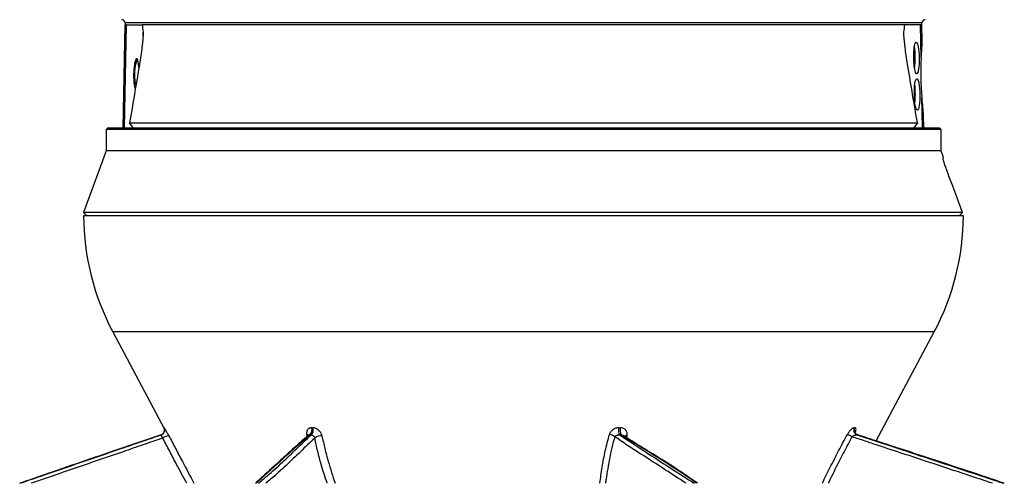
# Model space of a CAD drawing. Header units: millimetres. Extents: x 4080 to 7675, y 754 to 11989.
# Tile 3 of 6: x 4360 to 7325, y 3464 to 4859. Entities that reach past the tile are written whole.
import ezdxf

# ---------------------------------------------------------------- set-up
doc = ezdxf.new("R2010")
doc.units = ezdxf.units.MM
doc.header["$LTSCALE"] = 5

msp = doc.modelspace()

# ---------------------------------------------------------------- linework, layer by layer
at = {"color": 7, "linetype": 'Continuous', "lineweight": 25}
for p, q in [((4671.7, 4534.4), (4677.1, 4844.4)), ((4675.6, 4534.4), (4680.9, 4844.4)), ((4677, 4849.5), (4677.1, 4844.4)), ((4680.9, 4844.4), (4677.1, 4844.4)), ((4680.9, 4844.4), (4695.3, 4844.4)), ((4695.3, 4844.4), (4728.4, 4844.4)), ((7025.8, 4844.4), (4728.4, 4844.4)), ((7058.9, 4844.4), (7025.8, 4844.4)), ((7073.3, 4844.4), (7058.9, 4844.4)), ((7075, 4743.7), (7073.3, 4844.4)), ((7077.1, 4844.4), (7073.3, 4844.4)), ((7077.1, 4844.4), (7077.2, 4849.5)), ((7077.9, 4797.1), (7077.1, 4844.4)), ((7078.6, 4534.4), (7077.1, 4625.9)), ((7082.5, 4534.4), (7081.9, 4571.7)), ((4690.8, 4549.2), (7063.4, 4549.2)), ((4701.5, 4534.4), (4690.8, 4549.2)), ((7063.4, 4549.2), (7052.8, 4534.4)), ((4624.6, 4534.4), (4619.6, 4529.4)), ((4619.6, 4529.4), (4619.6, 4464.4)), ((5396.2, 4529.4), (4619.6, 4529.4)), ((4624.6, 4534.4), (5398.1, 4534.4)), ((7134.6, 4529.4), (5396.2, 4529.4)), ((5398.1, 4534.4), (7129.6, 4534.4)), ((7134.6, 4529.4), (7129.6, 4534.4)), ((7134.6, 4464.4), (7134.6, 4529.4)), ((4619.6, 4464.4), (4552.1, 4279.4)), ((5396.2, 4464.4), (4619.6, 4464.4)), ((7134.6, 4464.4), (5396.2, 4464.4)), ((7141.9, 4444.4), (7134.6, 4464.4)), ((7140.7, 4444.4), (7141.9, 4444.4)), ((4552.1, 4279.4), (4562.1, 4269.4)), ((7199, 4279.4), (4552.1, 4279.4)), ((7189, 4269.4), (7199, 4279.4)), ((5590.3, 4269.4), (4552.1, 4269.4)), ((7202.1, 4269.4), (5590.3, 4269.4)), ((4639.9, 3920.1), (4795.8, 3626.8)), ((6939.7, 3591.8), (7114.3, 3920.1)), ((4794.3, 3631.6), (4794.6, 3631.6)), ((5239, 3631.6), (5242.8, 3631.6)), ((6164.1, 3631.6), (6168.6, 3631.6)), ((6873.1, 3631.6), (6875, 3631.6)), ((4786.1, 3610.3), (4785.9, 3610.3)), ((5230.8, 3609.5), (5230.5, 3609.2)), ((5237.8, 3610.3), (5234, 3610.3)), ((6170.9, 3610.3), (6166.4, 3610.3)), ((6882.8, 3610.3), (6880.9, 3610.3))]:
    msp.add_line(p, q, dxfattribs=at)
at = {"color": 8, "linetype": 'Continuous', "lineweight": 25}
for p, q in [((7077.2, 4849.5), (4677, 4849.5)), ((4731.2, 4811.6), (4731.4, 4821.9)), ((7023, 4811.8), (7022.8, 4821.9)), ((5609.3, 3920.1), (4639.9, 3920.1)), ((7114.3, 3920.1), (5609.3, 3920.1)), ((5225.5, 3605.8), (5224.3, 3611.3)), ((6188.4, 3607.4), (6187.1, 3601.9))]:
    msp.add_line(p, q, dxfattribs=at)
at = {"color": 7, "linetype": 'Continuous', "lineweight": 25, "flags": 128}
msp.add_lwpolyline([(4714.3, 4739.7), (4713.3, 4738.3), (4711.2, 4733.9), (4709.3, 4728), (4707.8, 4720.8), (4706.6, 4712.6), (4705.9, 4703.7), (4705.7, 4694.4), (4705.9, 4685.1), (4706.6, 4676.2), (4707.8, 4668), (4709.3, 4660.8), (4709.4, 4660.3)], dxfattribs=at)
at = {"color": 7, "linetype": 'Continuous', "lineweight": 25}
for centre, radius, start, end in [((4667, 4849.3), 10, 1, 89), ((7087.2, 4849.3), 10, 91, 179), ((6870, 4747.7), 187.2, 359.0028, 9.9179), ((6846, 4742.6), 211.2, 351.7317, 0.4994), ((6838.2, 4636), 219.1, 359.5915, 7.3034), ((6820.8, 4633.6), 236.5, 353.9879, 0.1986), ((5302.1, 4272.2), 750, 180.2137, 208), ((6452.1, 4272.2), 750, 332, 359.7863), ((4781.3, 3624.5), 15, 288.5569, 27.9884), ((5220.9, 3624.6), 19.4, 312.4218, 21.1386), ((5224.6, 3624.6), 19.4, 312.6602, 21.0524), ((6200.1, 3624.6), 36.6, 169.0558, 203.006), ((6204.1, 3624.6), 36.1, 168.8972, 203.3535), ((6886.9, 3624.5), 15.4, 152.9033, 247.3682), ((6888.7, 3624.5), 15.4, 152.8824, 247.4576), ((4781.1, 3624.5), 15, 288.5213, 324.177), ((4814.3, 3567.3), 40.4, 97.8394, 125.23), ((5266.3, 3582.4), 25.2, 81.417, 134.7246), ((6132.8, 3582.7), 28.8, 48.4065, 83.8501), ((6798.4, 3487.2), 135.4, 59.7583, 66.387)]:
    msp.add_arc(centre, radius, start, end, dxfattribs=at)
at = {"color": 8, "linetype": 'Continuous', "lineweight": 25}
for centre, radius, start, end in [((4781.1, 3624.5), 15, 324.1764, 27.9774), ((5223.4, 3601.2), 10.1, 49.9379, 84.788), ((6185.7, 3592), 15.6, 79.853, 112.0986)]:
    msp.add_arc(centre, radius, start, end, dxfattribs=at)
at = {"color": 7, "linetype": 'Continuous', "lineweight": 25}
for centre in [(7060.6, 4744.4), (7062.5, 4634.4)]:
    msp.add_ellipse(centre, major_axis=(-0.8, 47.5), ratio=0.173595, dxfattribs=at)
for centre, major_axis, ratio, start_param, end_param in [((4711, 4694.4), (0.8, 47.5), 0.17426, 5.182806, 7.659364), ((7098.5, 4684.4), (-2.6, 140), 0.17627, 1.13037, 1.998712), ((4711, 4694.4), (0.8, 47.5), 0.17426, 1.376179, 2.82459)]:
    msp.add_ellipse(centre, major_axis=major_axis, ratio=ratio, start_param=start_param, end_param=end_param, dxfattribs=at)
for points in [[(4728.4, 4844.4), (4729.4, 4837.1), (4730.4, 4829.6), (4731.4, 4821.9)], [(7022.8, 4821.9), (7023.8, 4829.6), (7024.8, 4837.1), (7025.8, 4844.4)], [(4719.3, 4718.8), (4709.8, 4662.3), (4700.3, 4605.7), (4690.8, 4549.2)], [(7063.4, 4549.2), (7053.9, 4605.7), (7044.4, 4662.3), (7035, 4718.8)], [(7140.9, 4439.3), (7140.8, 4441.4), (7140.7, 4443), (7140.7, 4444.4)], [(7199, 4279.4), (7185.5, 4315.8), (7172.1, 4352.3), (7158.6, 4388.7)]]:
    msp.add_open_spline(points, degree=3, dxfattribs=at)
for points, knots in [([(4731.4, 4821.9), (4731.5, 4821.1), (4731.6, 4820.1), (4731.6, 4818.1), (4731.6, 4817.1), (4731.5, 4814), (4731.3, 4811.9), (4730.9, 4805.5), (4730.5, 4801.3), (4729.6, 4792.6), (4729.2, 4788.3), (4728.1, 4779.6), (4727.6, 4775.3), (4725.9, 4762.3), (4724.7, 4753.6), (4722.1, 4736.2), (4720.7, 4727.5), (4719.3, 4718.8)], [0, 0, 0, 0, 0.03125, 0.03125, 0.0625, 0.0625, 0.125, 0.125, 0.25, 0.25, 0.375, 0.375, 0.5, 0.5, 0.75, 0.75, 1, 1, 1, 1]), ([(7035, 4718.8), (7033.5, 4727.5), (7032.1, 4736.2), (7029.5, 4753.6), (7028.3, 4762.3), (7026.6, 4775.3), (7026.1, 4779.7), (7025, 4788.4), (7024.6, 4792.7), (7023.7, 4801.3), (7023.3, 4805.6), (7022.9, 4811.9), (7022.8, 4814), (7022.7, 4817.1), (7022.6, 4818.2), (7022.7, 4820.1), (7022.7, 4821.1), (7022.8, 4821.9)], [0, 0, 0, 0, 0.25, 0.25, 0.5, 0.5, 0.625, 0.625, 0.75, 0.75, 0.875, 0.875, 0.9375, 0.9375, 0.96875, 0.96875, 1, 1, 1, 1]), ([(7075, 4743.7), (7075.7, 4754.3), (7076.5, 4764), (7077.2, 4775.2), (7077.4, 4777.4), (7077.6, 4781.7), (7077.7, 4783.8), (7077.9, 4789.8), (7078, 4793.6), (7077.9, 4797.1)], [0, 0, 0, 0, 0.5, 0.5, 0.625, 0.625, 0.75, 0.75, 1, 1, 1, 1]), ([(7081.9, 4571.7), (7081.7, 4578.8), (7081.1, 4586.9), (7079.9, 4598.2), (7079.7, 4600.6), (7079.2, 4605.4), (7078.9, 4607.8), (7078.1, 4615.3), (7077.6, 4620.5), (7077.1, 4625.9)], [0, 0, 0, 0, 0.5, 0.5, 0.625, 0.625, 0.75, 0.75, 1, 1, 1, 1]), ([(7158.6, 4388.7), (7156.9, 4393.2), (7155.3, 4397.6), (7152.1, 4406.6), (7150.5, 4411), (7148.1, 4417.7), (7147.3, 4419.9), (7145.8, 4424.3), (7145, 4426.5), (7143.9, 4429.7), (7143.6, 4430.8), (7142.9, 4432.9), (7142.5, 4433.9), (7141.9, 4435.8), (7141.6, 4436.8), (7141.1, 4438.4), (7141, 4439.1), (7140.9, 4439.3)], [0, 0, 0, 0, 0.25, 0.25, 0.5, 0.5, 0.625, 0.625, 0.75, 0.75, 0.8125, 0.8125, 0.875, 0.875, 0.9375, 0.9375, 1, 1, 1, 1]), ([(4795.3, 3628.9), (4795.3, 3629), (4795.3, 3629), (4795.4, 3628.7), (4795.7, 3627.7), (4796.1, 3625.7), (4796.1, 3622.7), (4795.3, 3619), (4793.9, 3616.8), (4793.2, 3615.7)], [0, 0, 0, 0, 0.0383047, 0.1493462, 0.2347407, 0.3468564, 0.5520038, 0.7778995, 1, 1, 1, 1]), ([(4808.8, 3607.4), (4808, 3608.9), (4807.2, 3610.4), (4805.6, 3613.5), (4804.8, 3615), (4803.1, 3617.9), (4802.4, 3619.3), (4801.2, 3621.3), (4800.8, 3622), (4800.1, 3623.2), (4799.4, 3624.4), (4798.8, 3625.5), (4798.1, 3626.5), (4797.8, 3627), (4797, 3628.3), (4796.5, 3629.1), (4795.7, 3630.3), (4795.3, 3630.8), (4794.8, 3631.4), (4794.6, 3631.6), (4794.6, 3631.6)], [0, 0, 0, 0, 0.125, 0.125, 0.25, 0.25, 0.375, 0.375, 0.4375, 0.4375, 0.5, 0.5625, 0.5625, 0.625, 0.625, 0.75, 0.75, 0.875, 0.875, 1, 1, 1, 1]), ([(5239, 3631.6), (5237.7, 3631.6), (5236.4, 3631.4), (5234.1, 3630.9), (5233, 3630.5), (5230.9, 3629.5), (5229.9, 3628.9), (5228.2, 3627.5), (5227.5, 3626.6), (5226.1, 3624.8), (5225.6, 3623.8), (5224.7, 3621.6), (5224.4, 3620.4), (5223.9, 3618), (5223.8, 3616.7), (5223.9, 3614), (5224, 3612.7), (5224.3, 3611.3)], [0, 0, 0, 0, 0.125, 0.125, 0.25, 0.25, 0.375, 0.375, 0.5, 0.5, 0.625, 0.625, 0.75, 0.75, 0.875, 0.875, 1, 1, 1, 1]), ([(5270.1, 3607.4), (5269.8, 3608.9), (5269.3, 3610.4), (5268.1, 3613.5), (5267.4, 3615), (5265.7, 3617.9), (5264.7, 3619.3), (5263, 3621.3), (5262.5, 3622), (5261.3, 3623.2), (5260, 3624.4), (5258.7, 3625.5), (5257.3, 3626.5), (5256.6, 3627), (5254.5, 3628.3), (5253, 3629.1), (5250.1, 3630.3), (5248.6, 3630.8), (5245.6, 3631.4), (5244.2, 3631.6), (5242.8, 3631.6)], [0, 0, 0, 0, 0.125, 0.125, 0.25, 0.25, 0.375, 0.375, 0.4375, 0.4375, 0.5, 0.5625, 0.5625, 0.625, 0.625, 0.75, 0.75, 0.875, 0.875, 1, 1, 1, 1]), ([(6164.1, 3631.6), (6162.6, 3631.6), (6161, 3631.4), (6157.9, 3630.9), (6156.4, 3630.5), (6153.4, 3629.5), (6151.9, 3628.9), (6149.1, 3627.5), (6147.7, 3626.6), (6145.2, 3624.8), (6144, 3623.8), (6141.7, 3621.6), (6140.7, 3620.4), (6138.9, 3618), (6138.1, 3616.7), (6136.8, 3614), (6136.3, 3612.7), (6135.9, 3611.3)], [0, 0, 0, 0, 0.125, 0.125, 0.25, 0.25, 0.375, 0.375, 0.5, 0.5, 0.625, 0.625, 0.75, 0.75, 0.875, 0.875, 1, 1, 1, 1]), ([(6188.4, 3607.4), (6188.8, 3608.9), (6189.1, 3610.4), (6189.3, 3613.5), (6189.2, 3615), (6188.6, 3617.9), (6188.2, 3619.3), (6187.3, 3621.3), (6186.9, 3622), (6186.2, 3623.2), (6185.3, 3624.4), (6184.3, 3625.5), (6183.2, 3626.5), (6182.7, 3627), (6180.8, 3628.3), (6179.5, 3629.1), (6176.7, 3630.3), (6175.1, 3630.8), (6172, 3631.4), (6170.3, 3631.6), (6168.6, 3631.6)], [0, 0, 0, 0, 0.125, 0.125, 0.25, 0.25, 0.375, 0.375, 0.4375, 0.4375, 0.5, 0.5625, 0.5625, 0.625, 0.625, 0.75, 0.75, 0.875, 0.875, 1, 1, 1, 1]), ([(6873.1, 3631.6), (6872.5, 3631.6), (6871.8, 3631.4), (6870.3, 3630.9), (6869.5, 3630.5), (6867.8, 3629.5), (6867, 3628.9), (6865.2, 3627.5), (6864.2, 3626.6), (6862.4, 3624.8), (6861.4, 3623.8), (6859.5, 3621.6), (6858.6, 3620.4), (6856.8, 3618), (6855.9, 3616.7), (6854.2, 3614), (6853.4, 3612.7), (6852.6, 3611.3)], [0, 0, 0, 0, 0.125, 0.125, 0.25, 0.25, 0.375, 0.375, 0.5, 0.5, 0.625, 0.625, 0.75, 0.75, 0.875, 0.875, 1, 1, 1, 1]), ([(6883.7, 3610.3), (6882.9, 3610.5), (6880.7, 3611.2), (6878, 3613.7), (6876.3, 3616.8), (6875.9, 3618.6), (6875.9, 3619.3), (6875.9, 3619.2), (6875.9, 3619.2)], [0, 0, 0, 0, 0.159167, 0.437211, 0.663739, 0.843561, 0.992143, 1, 1, 1, 1]), ([(4785.9, 3610.3), (4738.3, 3594.1), (4615.5, 3552.4), (4475, 3504.2), (4380.4, 3471.6), (4360.7, 3464.8), (4359.6, 3464.4)], [0, 0, 0, 0, 0.3337037, 0.8603362, 0.9920028, 1, 1, 1, 1]), ([(4786.1, 3610.3), (4785.9, 3610.2), (4785.8, 3610.1), (4785.6, 3609.8), (4785.5, 3609.5), (4785.5, 3609), (4785.6, 3608.6), (4785.8, 3607.9), (4786, 3607.4), (4786.4, 3606.5), (4786.7, 3605.9), (4787.4, 3604.8), (4787.8, 3604.3), (4788.7, 3603.1), (4789.1, 3602.5), (4790.1, 3601.4), (4790.5, 3600.9), (4791, 3600.4)], [0, 0, 0, 0, 0.125, 0.125, 0.25, 0.25, 0.375, 0.375, 0.5, 0.5, 0.625, 0.625, 0.75, 0.75, 0.875, 0.875, 1, 1, 1, 1]), ([(5230, 3609.7), (5226.4, 3606.6), (5209.9, 3592.4), (5182.1, 3567.5), (5140, 3528.9), (5103.8, 3496.3), (5078.1, 3472.5), (5071.2, 3465.9), (5069.6, 3464.4)], [0, 0, 0, 0, 0.064914, 0.294456, 0.515488, 0.864271, 0.969061, 1, 1, 1, 1]), ([(5230.9, 3609.8), (5230.9, 3609.8), (5231, 3609.8), (5230.8, 3609.7), (5230.7, 3609.6)], [0, 0, 0, 0, 0.405111, 1, 1, 1, 1]), ([(5237.8, 3610.3), (5238.2, 3610.2), (5238.7, 3610.1), (5239.7, 3609.8), (5240.2, 3609.5), (5241.2, 3609), (5241.8, 3608.6), (5242.9, 3607.9), (5243.4, 3607.4), (5244.5, 3606.5), (5245, 3605.9), (5246, 3604.8), (5246.4, 3604.3), (5247.2, 3603.1), (5247.5, 3602.5), (5248.1, 3601.4), (5248.3, 3600.9), (5248.5, 3600.4)], [0, 0, 0, 0, 0.125, 0.125, 0.25, 0.25, 0.375, 0.375, 0.5, 0.5, 0.625, 0.625, 0.75, 0.75, 0.875, 0.875, 1, 1, 1, 1]), ([(6151.9, 3604.2), (6152.5, 3605.2), (6153.3, 3606.1), (6155.3, 3607.7), (6156.5, 3608.4), (6158.4, 3609.2), (6159, 3609.4), (6160.4, 3609.8), (6161.1, 3610), (6162.6, 3610.2), (6163.3, 3610.3), (6164.8, 3610.4), (6165.6, 3610.4), (6166.4, 3610.3)], [0, 0, 0, 0, 0.25, 0.25, 0.5, 0.5, 0.625, 0.625, 0.75, 0.75, 0.875, 0.875, 1, 1, 1, 1]), ([(6401.2, 3464.4), (6389.1, 3472.8), (6366.4, 3488.5), (6330.9, 3512.3), (6294.8, 3535.2), (6251.5, 3562), (6212.3, 3586.1), (6185.7, 3602.7), (6177, 3608.3), (6176.7, 3608.5)], [0, 0, 0, 0, 0.172186, 0.323468, 0.490111, 0.648897, 0.883601, 0.996052, 1, 1, 1, 1]), ([(6866.5, 3604.2), (6867.7, 3605.2), (6868.9, 3606.1), (6871.4, 3607.7), (6872.7, 3608.4), (6874.6, 3609.2), (6875.3, 3609.4), (6876.5, 3609.8), (6877.1, 3610), (6878.3, 3610.2), (6878.9, 3610.3), (6879.9, 3610.4), (6880.5, 3610.4), (6880.9, 3610.3)], [0, 0, 0, 0, 0.25, 0.25, 0.5, 0.5, 0.625, 0.625, 0.75, 0.75, 0.875, 0.875, 1, 1, 1, 1]), ([(7325.3, 3464.4), (7303.7, 3471.7), (7240.7, 3492.9), (7135.6, 3527.8), (7030.8, 3562.1), (6947, 3589.4), (6904.6, 3603.2), (6883.2, 3610.1), (6882.8, 3610.3)], [0, 0, 0, 0, 0.147184, 0.43046, 0.713708, 0.855336, 0.996958, 1, 1, 1, 1])]:
    msp.add_open_spline(points, degree=3, knots=knots, dxfattribs=at)
at = {"color": 8, "linetype": 'Continuous', "lineweight": 25}
for points, knots in [([(4794.3, 3631.6), (4794.3, 3631.5), (4794.2, 3631.4), (4794.5, 3630.5), (4795.6, 3628.4), (4795.9, 3627.8)], [0, 0, 0, 0, 0.1496163, 0.7723956, 1, 1, 1, 1]), ([(6876.5, 3616.7), (6877, 3618.3), (6878.4, 3622.2), (6878.8, 3627.1), (6877.9, 3630.8), (6876, 3631.3), (6875, 3631.6)], [0, 0, 0, 0, 0.181696, 0.450018, 0.725529, 1, 1, 1, 1]), ([(4360.5, 3464.4), (4381.7, 3471.7), (4443.4, 3492.9), (4544.9, 3527.8), (4644.7, 3562.1), (4724.7, 3589.4), (4765.1, 3603.2), (4785.7, 3610.1), (4786.1, 3610.3)], [0, 0, 0, 0, 0.147184, 0.43046, 0.713708, 0.855336, 0.996958, 1, 1, 1, 1]), ([(4791, 3600.4), (4771, 3593.6), (4730.8, 3580.1), (4651, 3552.4), (4551.1, 3518.3), (4458.7, 3486.6), (4406.2, 3468.5), (4394.3, 3464.4)], [0, 0, 0, 0, 0.151763, 0.303535, 0.607074, 0.911193, 1, 1, 1, 1]), ([(4862.6, 3464.4), (4852.4, 3483.4), (4835.3, 3515.5), (4811.3, 3560.8), (4797.8, 3587.2), (4791, 3600.4)], [0, 0, 0, 0, 0.419292, 0.709356, 1, 1, 1, 1]), ([(4808.8, 3607.4), (4815.6, 3594.5), (4829, 3568.8), (4854.2, 3521.1), (4872.7, 3486.3), (4884.4, 3464.4)], [0, 0, 0, 0, 0.270598, 0.541881, 1, 1, 1, 1]), ([(5234, 3610.3), (5215.4, 3594.1), (5167.6, 3552.4), (5115.5, 3504.2), (5080, 3471.6), (5073, 3464.8), (5072.6, 3464.4)], [0, 0, 0, 0, 0.3337037, 0.8603362, 0.9920028, 1, 1, 1, 1]), ([(5078.9, 3464.4), (5087.5, 3471.7), (5112.8, 3492.9), (5151.5, 3527.8), (5186.9, 3562.1), (5215.5, 3589.4), (5230, 3603.2), (5237.6, 3610.1), (5237.8, 3610.3)], [0, 0, 0, 0, 0.147184, 0.43046, 0.7137083, 0.8553359, 0.9969584, 1, 1, 1, 1]), ([(5248.5, 3600.4), (5241.2, 3593.6), (5226.6, 3580.1), (5198.1, 3552.4), (5162.5, 3518.3), (5127.4, 3486.6), (5105.9, 3468.5), (5101.1, 3464.4)], [0, 0, 0, 0, 0.151763, 0.303535, 0.607074, 0.911193, 1, 1, 1, 1]), ([(5234, 3610.3), (5233.8, 3610.3), (5232.7, 3610.4), (5231.5, 3610.3), (5231, 3609.7), (5230.8, 3609.5)], [0, 0, 0, 0, 0.144488, 0.76548, 1, 1, 1, 1]), ([(5285.6, 3464.4), (5279.4, 3483.4), (5268.9, 3515.5), (5256.8, 3560.8), (5251.3, 3587.2), (5248.5, 3600.4)], [0, 0, 0, 0, 0.419298, 0.709359, 1, 1, 1, 1]), ([(5270.1, 3607.4), (5272.8, 3594.5), (5278.3, 3568.8), (5291.1, 3521.1), (5302.4, 3486.3), (5309.6, 3464.4)], [0, 0, 0, 0, 0.270595, 0.541875, 1, 1, 1, 1]), ([(6106.9, 3464.4), (6109.2, 3480.6), (6114, 3513.2), (6122.8, 3562.2), (6131.5, 3594.9), (6135.9, 3611.3)], [0, 0, 0, 0, 0.329207, 0.664161, 1, 1, 1, 1]), ([(6151.9, 3604.2), (6148.9, 3593.3), (6143, 3571.5), (6134, 3529.1), (6128.1, 3493.3), (6124.5, 3468.5), (6124, 3464.4)], [0, 0, 0, 0, 0.234984, 0.470422, 0.91277, 1, 1, 1, 1]), ([(6366.8, 3464.4), (6361.1, 3468.1), (6315.2, 3497.4), (6257.7, 3535.8), (6196.4, 3573.6), (6171.7, 3591.7), (6158.5, 3600), (6151.9, 3604.2)], [0, 0, 0, 0, 0.0784304, 0.6277672, 0.813843, 0.9069501, 1, 1, 1, 1]), ([(6166.4, 3610.3), (6190.9, 3594.1), (6254, 3552.4), (6329.6, 3504.2), (6379.8, 3471.6), (6390.7, 3464.8), (6391.4, 3464.4)], [0, 0, 0, 0, 0.333704, 0.860336, 0.992003, 1, 1, 1, 1]), ([(6398.3, 3464.4), (6387.9, 3471.7), (6357.7, 3492.9), (6304.4, 3527.8), (6248.8, 3562.1), (6204.5, 3589.4), (6182.1, 3603.2), (6171.2, 3610.1), (6170.9, 3610.3)], [0, 0, 0, 0, 0.147184, 0.43046, 0.713708, 0.855336, 0.996958, 1, 1, 1, 1]), ([(6170.9, 3610.3), (6172.2, 3610.1), (6174.3, 3609.8), (6176, 3608.8), (6176.6, 3608.3)], [0, 0, 0, 0, 0.612626, 1, 1, 1, 1]), ([(6777.2, 3464.4), (6785.1, 3480.6), (6801.1, 3513.2), (6826, 3562.2), (6843.7, 3594.9), (6852.6, 3611.3)], [0, 0, 0, 0, 0.329207, 0.664161, 1, 1, 1, 1]), ([(6866.5, 3604.2), (6860.7, 3593.3), (6848.9, 3571.5), (6826.7, 3529.1), (6809, 3493.3), (6797.1, 3468.5), (6795.1, 3464.4)], [0, 0, 0, 0, 0.234984, 0.470422, 0.91277, 1, 1, 1, 1]), ([(7289.9, 3464.4), (7278.8, 3468.1), (7190.1, 3497.4), (7075.5, 3535.8), (6958, 3573.6), (6906.1, 3591.7), (6879.7, 3600), (6866.5, 3604.2)], [0, 0, 0, 0, 0.07843, 0.627767, 0.813843, 0.90695, 1, 1, 1, 1]), ([(6880.9, 3610.3), (6930, 3594.1), (7056.6, 3552.4), (7202.9, 3504.2), (7301.1, 3471.6), (7321.7, 3464.8), (7322.9, 3464.4)], [0, 0, 0, 0, 0.333704, 0.860336, 0.992003, 1, 1, 1, 1])]:
    msp.add_open_spline(points, degree=3, knots=knots, dxfattribs=at)

doc.saveas('drawing.dxf')
